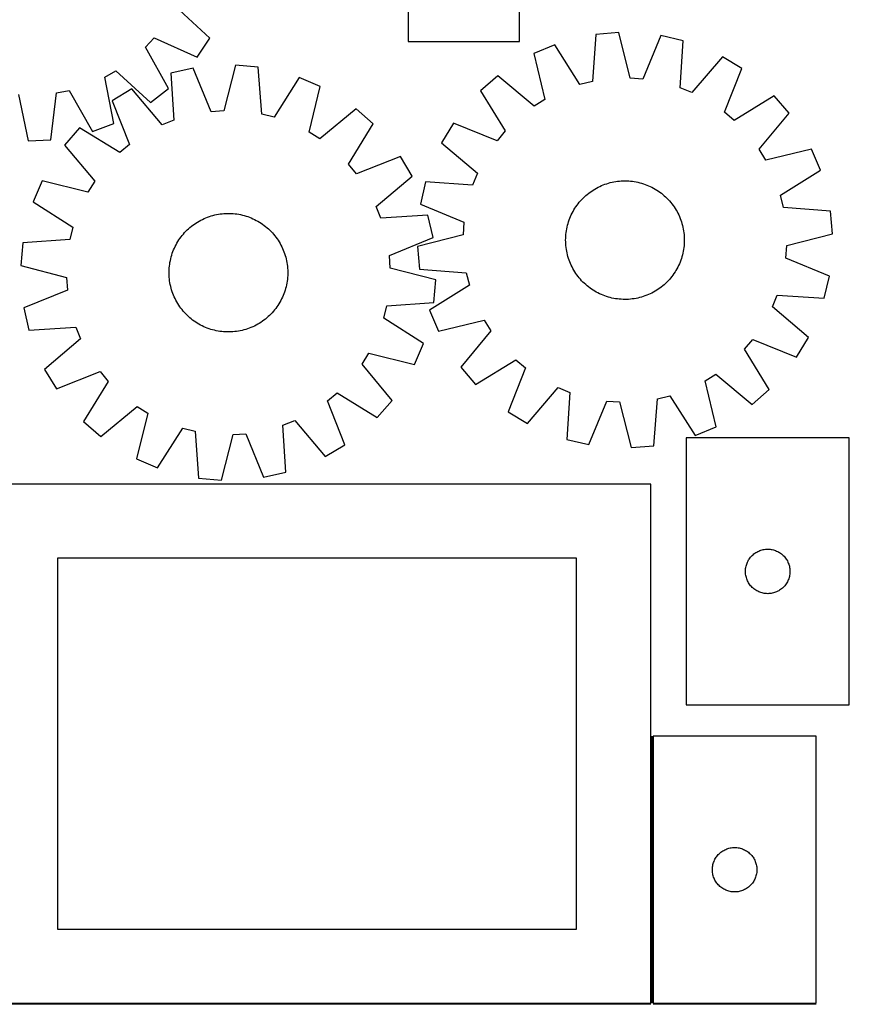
# Model space of a CAD drawing. Header units: millimetres. Extents: x 7 to 1493, y 7 to 2993.
# Tile 8 of 11: x 934 to 1493, y 1763 to 2427. Entities that reach past the tile are written whole.
import ezdxf

# ---------------------------------------------------------------- set-up
doc = ezdxf.new("R2010")
doc.units = ezdxf.units.MM
doc.layers.add('COMMON', color=5, linetype='CONTINUOUS', true_color=0x0000ff)
doc.layers.add('CUT', color=7, linetype='CONTINUOUS', true_color=0x000000)

msp = doc.modelspace()

# ---------------------------------------------------------------- linework, layer by layer
at = {"layer": 'COMMON'}
for p, q in [((1360.324236, 1944.123915), (1360.324236, 1764.123915)), ((1359.549609, 1763.373915), (909.574236, 1763.373915)), ((1471.074237, 1763.373915), (1361.074237, 1763.373915))]:
    msp.add_line(p, q, dxfattribs=at)
at = {"layer": 'CUT'}
for p, q in [((1195.972341, 2712.583528), (1195.972341, 2412.583528)), ((1270.972341, 2412.583528), (1270.972341, 2612.583528)), ((1062.249771, 2414.800235), (1038.982049, 2436.424015)), ((1322.603832, 2417.308174), (1320.142796, 2385.639292)), ((1337.93428, 2418.615047), (1322.603832, 2417.308174)), ((1345.720196, 2387.819686), (1337.93428, 2418.615047)), ((1018.97909, 2408.726569), (1024.781384, 2415.039473)), ((1024.781384, 2415.039473), (1053.738252, 2401.982881)), ((1053.738252, 2401.982881), (1062.249771, 2414.800235)), ((1195.972341, 2412.583528), (1270.972341, 2412.583528)), ((1294.897415, 2410.465637), (1280.721139, 2404.485358)), ((1311.818552, 2383.583489), (1294.897415, 2410.465637)), ((1366.399108, 2416.560932), (1354.272301, 2387.202538)), ((1381.383076, 2413.066473), (1366.399108, 2416.560932)), ((1379.271633, 2381.372364), (1381.383076, 2413.066473)), ((1034.425894, 2380.971011), (1018.97909, 2408.726569)), ((1280.721139, 2404.485358), (1288.166778, 2373.60596)), ((1407.81998, 2402.316779), (1387.214459, 2378.142676)), ((1420.990733, 2394.36305), (1407.81998, 2402.316779)), ((991.396165, 2388.565987), (998.865269, 2392.776908)), ((998.865269, 2392.776908), (1022.370177, 2371.411187)), ((1051.076238, 2394.706596), (1036.078595, 2391.2713)), ((1036.078595, 2391.2713), (1038.064937, 2359.569105)), ((1063.087083, 2365.30057), (1051.076238, 2394.706596)), ((1079.548951, 2396.648354), (1071.641557, 2365.883961)), ((1094.874122, 2395.280988), (1079.548951, 2396.648354)), ((1097.210153, 2363.602641), (1094.874122, 2395.280988)), ((1409.188613, 2364.872633), (1420.990733, 2394.36305)), ((997.510009, 2357.395558), (991.396165, 2388.565987)), ((1122.553317, 2388.329158), (1105.526219, 2361.514001)), ((1136.705882, 2382.292977), (1122.553317, 2388.329158)), ((1256.485231, 2389.415965), (1244.850799, 2379.347672)), ((1280.885229, 2369.078442), (1256.485231, 2389.415965)), ((1320.142796, 2385.639292), (1311.818552, 2383.583489)), ((1354.272301, 2387.202538), (1345.720196, 2387.819686)), ((955.1157, 2346.381605), (958.933281, 2377.915727)), ((958.933281, 2377.915727), (967.338067, 2379.61247)), ((967.338067, 2379.61247), (983.090193, 2352.029046)), ((1009.599472, 2380.626026), (996.397431, 2372.724339)), ((1030.109427, 2356.370789), (1009.599472, 2380.626026)), ((1022.370177, 2371.411187), (1034.425894, 2380.971011)), ((1129.138432, 2351.443205), (1136.705882, 2382.292977)), ((1244.850799, 2379.347672), (1261.474281, 2352.280448)), ((1387.214459, 2378.142676), (1379.271633, 2381.372364)), ((933.285882, 2376.834787), (939.743297, 2345.733717)), ((996.397431, 2372.724339), (1008.083072, 2343.187573)), ((1288.166778, 2373.60596), (1280.885229, 2369.078442)), ((1442.811885, 2375.970031), (1415.744661, 2359.346549)), ((1452.880178, 2364.335599), (1442.811885, 2375.970031)), ((1071.641557, 2365.883961), (1063.087083, 2365.30057)), ((1160.882127, 2367.128052), (1136.402055, 2346.886985)), ((1172.476733, 2357.01392), (1160.882127, 2367.128052)), ((1415.744661, 2359.346549), (1409.188613, 2364.872633)), ((1432.542655, 2339.935601), (1452.880178, 2364.335599)), ((983.090193, 2352.029046), (997.510009, 2357.395558)), ((1038.064937, 2359.569105), (1030.109427, 2356.370789)), ((1105.526219, 2361.514001), (1097.210153, 2363.602641)), ((1226.45778, 2357.52652), (1218.504051, 2344.355767)), ((1255.948197, 2345.7244), (1226.45778, 2357.52652)), ((974.503859, 2354.417582), (964.389727, 2342.822976)), ((1001.505265, 2337.687406), (974.503859, 2354.417582)), ((1136.402055, 2346.886985), (1129.138432, 2351.443205)), ((1155.746557, 2330.012514), (1172.476733, 2357.01392)), ((1261.474281, 2352.280448), (1255.948197, 2345.7244)), ((939.743297, 2345.733717), (955.1157, 2346.381605)), ((1218.504051, 2344.355767), (1242.678154, 2323.750246)), ((964.389727, 2342.822976), (984.630795, 2318.342904)), ((1008.083072, 2343.187573), (1001.505265, 2337.687406)), ((1437.070173, 2332.654052), (1432.542655, 2339.935601)), ((1467.949571, 2340.099691), (1437.070173, 2332.654052)), ((1473.92985, 2325.923415), (1467.949571, 2340.099691)), ((1190.78349, 2335.120348), (1161.246724, 2323.434708)), ((1198.685177, 2321.918307), (1190.78349, 2335.120348)), ((1161.246724, 2323.434708), (1155.746557, 2330.012514)), ((1447.047702, 2309.002278), (1473.92985, 2325.923415)), ((949.224802, 2318.646731), (943.188621, 2304.494167)), ((980.074574, 2311.079281), (949.224802, 2318.646731)), ((984.630795, 2318.342904), (980.074574, 2311.079281)), ((1174.42994, 2301.408353), (1198.685177, 2321.918307)), ((1207.754357, 2317.918863), (1204.259898, 2302.934894)), ((1239.448466, 2315.80742), (1207.754357, 2317.918863)), ((1242.678154, 2323.750246), (1239.448466, 2315.80742)), ((1331.03484, 2317.105114), (1332.247337, 2317.435054)), ((1332.247337, 2317.435054), (1333.469598, 2317.726745)), ((1333.469598, 2317.726745), (1334.700419, 2317.9799)), ((1334.700419, 2317.9799), (1335.938584, 2318.194269)), ((1335.938584, 2318.194269), (1337.182871, 2318.369641)), ((1337.182871, 2318.369641), (1338.432053, 2318.505842)), ((1338.432053, 2318.505842), (1339.684897, 2318.602738)), ((1339.684897, 2318.602738), (1340.940167, 2318.660234)), ((1340.940167, 2318.660234), (1342.196623, 2318.678272)), ((1342.196623, 2318.678272), (1343.453025, 2318.656835)), ((1343.453025, 2318.656835), (1344.708134, 2318.595944)), ((1344.708134, 2318.595944), (1345.960712, 2318.495659)), ((1345.960712, 2318.495659), (1347.209521, 2318.356079)), ((1347.209521, 2318.356079), (1348.453329, 2318.177343)), ((1348.453329, 2318.177343), (1349.69091, 2317.959625)), ((1349.69091, 2317.959625), (1350.921041, 2317.703141)), ((1350.921041, 2317.703141), (1352.142509, 2317.408145)), ((1352.142509, 2317.408145), (1353.354109, 2317.074927)), ((1317.66901, 2310.317639), (1318.674902, 2311.070758)), ((1318.674902, 2311.070758), (1319.703953, 2311.79191)), ((1319.703953, 2311.79191), (1320.755148, 2312.480383)), ((1320.755148, 2312.480383), (1321.827451, 2313.135498)), ((1321.827451, 2313.135498), (1322.919801, 2313.756607)), ((1322.919801, 2313.756607), (1324.031123, 2314.343098)), ((1324.031123, 2314.343098), (1325.160318, 2314.894392)), ((1325.160318, 2314.894392), (1326.306272, 2315.409946)), ((1326.306272, 2315.409946), (1327.467855, 2315.88925)), ((1327.467855, 2315.88925), (1328.64392, 2316.331831)), ((1328.64392, 2316.331831), (1329.833306, 2316.737252)), ((1329.833306, 2316.737252), (1331.03484, 2317.105114)), ((1353.354109, 2317.074927), (1354.554643, 2316.703816)), ((1354.554643, 2316.703816), (1355.742929, 2316.295179)), ((1355.742929, 2316.295179), (1356.917792, 2315.849418)), ((1356.917792, 2315.849418), (1358.078074, 2315.366974)), ((1358.078074, 2315.366974), (1359.22263, 2314.848322)), ((1359.22263, 2314.848322), (1360.350329, 2314.293975)), ((1360.350329, 2314.293975), (1361.46006, 2313.70448)), ((1361.46006, 2313.70448), (1362.550727, 2313.080418)), ((1362.550727, 2313.080418), (1363.621253, 2312.422406)), ((1363.621253, 2312.422406), (1364.670582, 2311.731092)), ((1364.670582, 2311.731092), (1365.697679, 2311.007159)), ((1365.697679, 2311.007159), (1366.70153, 2310.251321)), ((943.188621, 2304.494167), (970.003779, 2287.467068)), ((1310.569509, 2303.237316), (1311.356505, 2304.21693)), ((1311.356505, 2304.21693), (1312.173884, 2305.171341)), ((1312.173884, 2305.171341), (1313.020838, 2306.099606)), ((1313.020838, 2306.099606), (1313.896531, 2307.000809)), ((1313.896531, 2307.000809), (1314.8001, 2307.874061)), ((1314.8001, 2307.874061), (1315.730653, 2308.718501)), ((1315.730653, 2308.718501), (1316.687271, 2309.533295)), ((1316.687271, 2309.533295), (1317.66901, 2310.317639)), ((1366.70153, 2310.251321), (1367.681143, 2309.464325)), ((1367.681143, 2309.464325), (1368.635554, 2308.646946)), ((1368.635554, 2308.646946), (1369.563819, 2307.799992)), ((1369.563819, 2307.799992), (1370.465022, 2306.924299)), ((1370.465022, 2306.924299), (1371.338275, 2306.02073)), ((1371.338275, 2306.02073), (1372.182715, 2305.090177)), ((1372.182715, 2305.090177), (1372.997508, 2304.133559)), ((1372.997508, 2304.133559), (1373.781852, 2303.15182)), ((1449.103506, 2300.678034), (1447.047702, 2309.002278)), ((1177.628256, 2293.452842), (1174.42994, 2301.408353)), ((1204.259898, 2302.934894), (1233.618292, 2290.808088)), ((1306.526855, 2296.886116), (1307.11635, 2297.995847)), ((1307.11635, 2297.995847), (1307.740412, 2299.086513)), ((1307.740412, 2299.086513), (1308.398424, 2300.15704)), ((1308.398424, 2300.15704), (1309.089738, 2301.206369)), ((1309.089738, 2301.206369), (1309.813671, 2302.233466)), ((1309.813671, 2302.233466), (1310.569509, 2303.237316)), ((1373.781852, 2303.15182), (1374.534972, 2302.145928)), ((1374.534972, 2302.145928), (1375.256124, 2301.116877)), ((1375.256124, 2301.116877), (1375.944597, 2300.065682)), ((1375.944597, 2300.065682), (1376.599711, 2298.993379)), ((1376.599711, 2298.993379), (1377.22082, 2297.901029)), ((1377.22082, 2297.901029), (1377.807311, 2296.789707)), ((1480.772387, 2298.216998), (1449.103506, 2300.678034)), ((1482.07926, 2282.88655), (1480.772387, 2298.216998)), ((1052.914353, 2290.218465), (1053.977066, 2290.889023)), ((1053.977066, 2290.889023), (1055.060318, 2291.525869)), ((1055.060318, 2291.525869), (1056.163039, 2292.128375)), ((1056.163039, 2292.128375), (1057.28414, 2292.695946)), ((1057.28414, 2292.695946), (1058.422517, 2293.228023)), ((1058.422517, 2293.228023), (1059.577045, 2293.72408)), ((1059.577045, 2293.72408), (1060.746584, 2294.183627)), ((1060.746584, 2294.183627), (1061.929982, 2294.606212)), ((1061.929982, 2294.606212), (1063.126069, 2294.991417)), ((1063.126069, 2294.991417), (1064.333665, 2295.338862)), ((1064.333665, 2295.338862), (1065.551579, 2295.648203)), ((1065.551579, 2295.648203), (1066.778609, 2295.919137)), ((1066.778609, 2295.919137), (1068.013543, 2296.151395)), ((1068.013543, 2296.151395), (1069.255164, 2296.344748)), ((1069.255164, 2296.344748), (1070.502245, 2296.499005)), ((1070.502245, 2296.499005), (1071.753556, 2296.614015)), ((1071.753556, 2296.614015), (1073.007862, 2296.689663)), ((1073.007862, 2296.689663), (1074.263926, 2296.725875)), ((1074.263926, 2296.725875), (1075.520507, 2296.722615)), ((1075.520507, 2296.722615), (1076.776366, 2296.679887)), ((1076.776366, 2296.679887), (1078.030262, 2296.597732)), ((1078.030262, 2296.597732), (1079.28096, 2296.476232)), ((1079.28096, 2296.476232), (1080.527224, 2296.315507)), ((1080.527224, 2296.315507), (1081.767825, 2296.115715)), ((1081.767825, 2296.115715), (1083.001538, 2295.877053)), ((1083.001538, 2295.877053), (1084.227145, 2295.599757)), ((1084.227145, 2295.599757), (1085.443438, 2295.284101)), ((1085.443438, 2295.284101), (1086.649215, 2294.930395)), ((1086.649215, 2294.930395), (1087.843288, 2294.53899)), ((1087.843288, 2294.53899), (1089.024477, 2294.110272)), ((1089.024477, 2294.110272), (1090.191616, 2293.644662)), ((1090.191616, 2293.644662), (1091.343555, 2293.142622)), ((1091.343555, 2293.142622), (1092.479156, 2292.604647)), ((1092.479156, 2292.604647), (1093.597298, 2292.031266)), ((1093.597298, 2292.031266), (1094.696878, 2291.423047)), ((1094.696878, 2291.423047), (1095.776811, 2290.78059)), ((1095.776811, 2290.78059), (1096.836031, 2290.104527)), ((1209.330451, 2295.439184), (1177.628256, 2293.452842)), ((1212.765747, 2280.441542), (1209.330451, 2295.439184)), ((1233.618292, 2290.808088), (1233.001144, 2282.255983)), ((1303.745903, 2289.889895), (1304.117014, 2291.09043)), ((1304.117014, 2291.09043), (1304.525651, 2292.278715)), ((1304.525651, 2292.278715), (1304.971412, 2293.453579)), ((1304.971412, 2293.453579), (1305.453856, 2294.613861)), ((1305.453856, 2294.613861), (1305.972508, 2295.758417)), ((1305.972508, 2295.758417), (1306.526855, 2296.886116)), ((1377.807311, 2296.789707), (1378.358606, 2295.660512)), ((1378.358606, 2295.660512), (1378.874159, 2294.514558)), ((1378.874159, 2294.514558), (1379.353463, 2293.352975)), ((1379.353463, 2293.352975), (1379.796044, 2292.17691)), ((1379.796044, 2292.17691), (1380.201466, 2290.987524)), ((1380.201466, 2290.987524), (1380.569328, 2289.785989)), ((970.003779, 2287.467068), (967.915139, 2279.151002)), ((1045.273155, 2283.726471), (1046.13572, 2284.640248)), ((1046.13572, 2284.640248), (1047.026563, 2285.52648)), ((1047.026563, 2285.52648), (1047.944802, 2286.384293)), ((1047.944802, 2286.384293), (1048.889533, 2287.21284)), ((1048.889533, 2287.21284), (1049.859824, 2288.011303)), ((1049.859824, 2288.011303), (1050.854715, 2288.778895)), ((1050.854715, 2288.778895), (1051.873227, 2289.514858)), ((1051.873227, 2289.514858), (1052.914353, 2290.218465)), ((1096.836031, 2290.104527), (1097.873492, 2289.395528)), ((1097.873492, 2289.395528), (1098.888172, 2288.654291)), ((1098.888172, 2288.654291), (1099.879068, 2287.881548)), ((1099.879068, 2287.881548), (1100.845202, 2287.078061)), ((1100.845202, 2287.078061), (1101.785622, 2286.244624)), ((1101.785622, 2286.244624), (1102.699399, 2285.382059)), ((1102.699399, 2285.382059), (1103.585631, 2284.491217)), ((1103.585631, 2284.491217), (1104.443444, 2283.572977)), ((1302.464751, 2283.745308), (1302.643487, 2284.989116)), ((1302.643487, 2284.989116), (1302.861205, 2286.226697)), ((1302.861205, 2286.226697), (1303.117689, 2287.456828)), ((1303.117689, 2287.456828), (1303.412685, 2288.678296)), ((1303.412685, 2288.678296), (1303.745903, 2289.889895)), ((1380.569328, 2289.785989), (1380.899267, 2288.573493)), ((1380.899267, 2288.573493), (1381.190958, 2287.351232)), ((1381.190958, 2287.351232), (1381.444113, 2286.120411)), ((1381.444113, 2286.120411), (1381.658482, 2284.882246)), ((1381.658482, 2284.882246), (1381.833854, 2283.637959)), ((967.915139, 2279.151002), (936.236791, 2276.814971)), ((1040.094732, 2276.637727), (1040.73719, 2277.71766)), ((1040.73719, 2277.71766), (1041.413252, 2278.77688)), ((1041.413252, 2278.77688), (1042.122251, 2279.814341)), ((1042.122251, 2279.814341), (1042.863488, 2280.829021)), ((1042.863488, 2280.829021), (1043.636231, 2281.819917)), ((1043.636231, 2281.819917), (1044.439718, 2282.786051)), ((1044.439718, 2282.786051), (1045.273155, 2283.726471)), ((1104.443444, 2283.572977), (1105.271991, 2282.628246)), ((1105.271991, 2282.628246), (1106.070454, 2281.657956)), ((1106.070454, 2281.657956), (1106.838046, 2280.663064)), ((1106.838046, 2280.663064), (1107.574008, 2279.644553)), ((1107.574008, 2279.644553), (1108.277616, 2278.603426)), ((1108.277616, 2278.603426), (1108.948173, 2277.540713)), ((1108.948173, 2277.540713), (1109.58502, 2276.457462)), ((1183.359721, 2268.430696), (1212.765747, 2280.441542)), ((1233.001144, 2282.255983), (1202.205783, 2274.470066)), ((1302.142558, 2278.732409), (1302.163995, 2279.988812)), ((1302.160596, 2277.475953), (1302.142558, 2278.732409)), ((1302.218092, 2276.220684), (1302.160596, 2277.475953)), ((1302.163995, 2279.988812), (1302.224886, 2281.243921)), ((1302.224886, 2281.243921), (1302.325171, 2282.496498)), ((1302.325171, 2282.496498), (1302.464751, 2283.745308)), ((1381.833854, 2283.637959), (1381.970055, 2282.388777)), ((1381.970055, 2282.388777), (1382.066951, 2281.135933)), ((1382.066951, 2281.135933), (1382.124447, 2279.880663)), ((1382.142485, 2278.624207), (1382.121048, 2277.367805)), ((1382.124447, 2279.880663), (1382.142485, 2278.624207)), ((1451.283899, 2275.100634), (1482.07926, 2282.88655)), ((936.236791, 2276.814971), (934.869425, 2261.4898)), ((1036.978789, 2269.784137), (1037.407508, 2270.965326)), ((1037.407508, 2270.965326), (1037.873117, 2272.132465)), ((1037.873117, 2272.132465), (1038.375157, 2273.284404)), ((1038.375157, 2273.284404), (1038.913133, 2274.420005)), ((1038.913133, 2274.420005), (1039.486513, 2275.538147)), ((1039.486513, 2275.538147), (1040.094732, 2276.637727)), ((1109.58502, 2276.457462), (1110.187526, 2275.354741)), ((1110.187526, 2275.354741), (1110.755097, 2274.233639)), ((1110.755097, 2274.233639), (1111.287174, 2273.095262)), ((1111.287174, 2273.095262), (1111.783231, 2271.940735)), ((1111.783231, 2271.940735), (1112.242778, 2270.771195)), ((1112.242778, 2270.771195), (1112.665363, 2269.587798)), ((1202.205783, 2274.470066), (1203.512656, 2259.139619)), ((1302.314988, 2274.96784), (1302.218092, 2276.220684)), ((1302.451189, 2273.718658), (1302.314988, 2274.96784)), ((1302.626561, 2272.47437), (1302.451189, 2273.718658)), ((1302.84093, 2271.236205), (1302.626561, 2272.47437)), ((1303.094085, 2270.005385), (1302.84093, 2271.236205)), ((1381.423838, 2271.12992), (1381.167355, 2269.899789)), ((1381.641556, 2272.367501), (1381.423838, 2271.12992)), ((1381.820293, 2273.611309), (1381.641556, 2272.367501)), ((1381.959872, 2274.860118), (1381.820293, 2273.611309)), ((1382.060157, 2276.112696), (1381.959872, 2274.860118)), ((1382.121048, 2277.367805), (1382.060157, 2276.112696)), ((1450.666751, 2266.548529), (1451.283899, 2275.100634)), ((1035.402065, 2263.708674), (1035.640726, 2264.942387)), ((1035.640726, 2264.942387), (1035.918022, 2266.167994)), ((1035.918022, 2266.167994), (1036.233679, 2267.384287)), ((1036.233679, 2267.384287), (1036.587384, 2268.590064)), ((1036.587384, 2268.590064), (1036.978789, 2269.784137)), ((1112.665363, 2269.587798), (1113.050568, 2268.391711)), ((1113.050568, 2268.391711), (1113.398013, 2267.184114)), ((1113.398013, 2267.184114), (1113.707354, 2265.9662)), ((1113.707354, 2265.9662), (1113.978288, 2264.739171)), ((1113.978288, 2264.739171), (1114.210546, 2263.504236)), ((1183.943112, 2259.876222), (1183.359721, 2268.430696)), ((1303.385776, 2268.783123), (1303.094085, 2270.005385)), ((1303.715716, 2267.570627), (1303.385776, 2268.783123)), ((1304.083578, 2266.369093), (1303.715716, 2267.570627)), ((1304.488999, 2265.179707), (1304.083578, 2266.369093)), ((1304.93158, 2264.003642), (1304.488999, 2265.179707)), ((1379.759392, 2265.077901), (1379.313631, 2263.903038)), ((1380.168029, 2266.266187), (1379.759392, 2265.077901)), ((1380.53914, 2267.466721), (1380.168029, 2266.266187)), ((1380.872358, 2268.678321), (1380.53914, 2267.466721)), ((1381.167355, 2269.899789), (1380.872358, 2268.678321)), ((1480.025146, 2254.421722), (1450.666751, 2266.548529)), ((934.869425, 2261.4898), (965.633818, 2253.582407)), ((1034.791905, 2256.204775), (1034.795164, 2257.461356)), ((1034.795164, 2257.461356), (1034.837893, 2258.717215)), ((1034.837893, 2258.717215), (1034.920047, 2259.971112)), ((1034.920047, 2259.971112), (1035.041547, 2261.221809)), ((1035.041547, 2261.221809), (1035.202273, 2262.468073)), ((1035.202273, 2262.468073), (1035.402065, 2263.708674)), ((1114.210546, 2263.504236), (1114.403899, 2262.262616)), ((1114.403899, 2262.262616), (1114.558156, 2261.015535)), ((1114.558156, 2261.015535), (1114.673166, 2259.764223)), ((1114.673166, 2259.764223), (1114.748814, 2258.509917)), ((1114.748814, 2258.509917), (1114.785026, 2257.253854)), ((1214.707505, 2251.968828), (1183.943112, 2259.876222)), ((1203.512656, 2259.139619), (1235.181538, 2256.678583)), ((1305.410884, 2262.842059), (1304.93158, 2264.003642)), ((1305.926438, 2261.696104), (1305.410884, 2262.842059)), ((1306.477732, 2260.566909), (1305.926438, 2261.696104)), ((1307.064223, 2259.455588), (1306.477732, 2260.566909)), ((1307.685332, 2258.363237), (1307.064223, 2259.455588)), ((1308.340447, 2257.290935), (1307.685332, 2258.363237)), ((1376.544632, 2258.270103), (1375.886619, 2257.199577)), ((1377.168693, 2259.36077), (1376.544632, 2258.270103)), ((1377.758189, 2260.470501), (1377.168693, 2259.36077)), ((1378.312536, 2261.5982), (1377.758189, 2260.470501)), ((1378.831187, 2262.742756), (1378.312536, 2261.5982)), ((1379.313631, 2263.903038), (1378.831187, 2262.742756)), ((965.633818, 2253.582407), (966.217209, 2245.027932)), ((1034.828117, 2254.948711), (1034.791905, 2256.204775)), ((1034.903765, 2253.694405), (1034.828117, 2254.948711)), ((1035.018774, 2252.443094), (1034.903765, 2253.694405)), ((1035.173032, 2251.196013), (1035.018774, 2252.443094)), ((1035.366385, 2249.954392), (1035.173032, 2251.196013)), ((1114.374658, 2250.990555), (1114.174866, 2249.749955)), ((1114.535383, 2252.236819), (1114.374658, 2250.990555)), ((1114.656883, 2253.487517), (1114.535383, 2252.236819)), ((1114.739038, 2254.741414), (1114.656883, 2253.487517)), ((1114.781766, 2255.997273), (1114.739038, 2254.741414)), ((1114.785026, 2257.253854), (1114.781766, 2255.997273)), ((1213.340139, 2236.643658), (1214.707505, 2251.968828)), ((1235.181538, 2256.678583), (1237.237341, 2248.354339)), ((1309.02892, 2256.23974), (1308.340447, 2257.290935)), ((1309.750072, 2255.210688), (1309.02892, 2256.23974)), ((1310.503191, 2254.204797), (1309.750072, 2255.210688)), ((1311.287535, 2253.223058), (1310.503191, 2254.204797)), ((1312.102329, 2252.26644), (1311.287535, 2253.223058)), ((1312.946768, 2251.335887), (1312.102329, 2252.26644)), ((1313.820021, 2250.432318), (1312.946768, 2251.335887)), ((1371.264205, 2251.257011), (1370.388512, 2250.355808)), ((1372.111159, 2252.185276), (1371.264205, 2251.257011)), ((1372.928538, 2253.139687), (1372.111159, 2252.185276)), ((1373.715534, 2254.1193), (1372.928538, 2253.139687)), ((1374.471372, 2255.123151), (1373.715534, 2254.1193)), ((1375.195305, 2256.150248), (1374.471372, 2255.123151)), ((1375.886619, 2257.199577), (1375.195305, 2256.150248)), ((1476.530687, 2239.437754), (1480.025146, 2254.421722)), ((966.217209, 2245.027932), (936.811183, 2233.017087)), ((1035.598642, 2248.719458), (1035.366385, 2249.954392)), ((1035.869576, 2247.492428), (1035.598642, 2248.719458)), ((1036.178918, 2246.274514), (1035.869576, 2247.492428)), ((1036.526362, 2245.066918), (1036.178918, 2246.274514)), ((1036.911567, 2243.870831), (1036.526362, 2245.066918)), ((1112.989546, 2244.868564), (1112.598141, 2243.674492)), ((1113.343252, 2246.074341), (1112.989546, 2244.868564)), ((1113.658908, 2247.290634), (1113.343252, 2246.074341)), ((1113.936204, 2248.516242), (1113.658908, 2247.290634)), ((1114.174866, 2249.749955), (1113.936204, 2248.516242)), ((1237.237341, 2248.354339), (1210.355193, 2231.433202)), ((1314.721224, 2249.556625), (1313.820021, 2250.432318)), ((1315.649489, 2248.709671), (1314.721224, 2249.556625)), ((1316.6039, 2247.892292), (1315.649489, 2248.709671)), ((1317.583514, 2247.105296), (1316.6039, 2247.892292)), ((1318.587364, 2246.349458), (1317.583514, 2247.105296)), ((1319.614461, 2245.625525), (1318.587364, 2246.349458)), ((1320.66379, 2244.934211), (1319.614461, 2245.625525)), ((1321.734317, 2244.276198), (1320.66379, 2244.934211)), ((1322.824983, 2243.652137), (1321.734317, 2244.276198)), ((1362.457593, 2244.221119), (1361.365242, 2243.60001)), ((1363.529895, 2244.876233), (1362.457593, 2244.221119)), ((1364.58109, 2245.564706), (1363.529895, 2244.876233)), ((1365.610142, 2246.285858), (1364.58109, 2245.564706)), ((1366.616033, 2247.038978), (1365.610142, 2246.285858)), ((1367.597772, 2247.823322), (1366.616033, 2247.038978)), ((1368.55439, 2248.638115), (1367.597772, 2247.823322)), ((1369.484943, 2249.482555), (1368.55439, 2248.638115)), ((1370.388512, 2250.355808), (1369.484943, 2249.482555)), ((1037.334152, 2242.687433), (1036.911567, 2243.870831)), ((1037.793699, 2241.517894), (1037.334152, 2242.687433)), ((1038.289756, 2240.363366), (1037.793699, 2241.517894)), ((1038.821833, 2239.224989), (1038.289756, 2240.363366)), ((1039.389405, 2238.103888), (1038.821833, 2239.224989)), ((1039.991911, 2237.001167), (1039.389405, 2238.103888)), ((1110.090417, 2237.920482), (1109.482198, 2236.820902)), ((1110.663797, 2239.038624), (1110.090417, 2237.920482)), ((1111.201773, 2240.174225), (1110.663797, 2239.038624)), ((1111.703813, 2241.326163), (1111.201773, 2240.174225)), ((1112.169423, 2242.493303), (1111.703813, 2241.326163)), ((1112.598141, 2243.674492), (1112.169423, 2242.493303)), ((1323.934714, 2243.062641), (1322.824983, 2243.652137)), ((1325.062413, 2242.508294), (1323.934714, 2243.062641)), ((1326.206969, 2241.989643), (1325.062413, 2242.508294)), ((1327.367251, 2241.507199), (1326.206969, 2241.989643)), ((1328.542115, 2241.061438), (1327.367251, 2241.507199)), ((1329.7304, 2240.652801), (1328.542115, 2241.061438)), ((1330.930935, 2240.28169), (1329.7304, 2240.652801)), ((1332.142534, 2239.948472), (1330.930935, 2240.28169)), ((1333.364002, 2239.653475), (1332.142534, 2239.948472)), ((1334.594133, 2239.396992), (1333.364002, 2239.653475)), ((1335.831714, 2239.179274), (1334.594133, 2239.396992)), ((1337.075522, 2239.000537), (1335.831714, 2239.179274)), ((1338.324332, 2238.860958), (1337.075522, 2239.000537)), ((1339.576909, 2238.760673), (1338.324332, 2238.860958)), ((1340.832018, 2238.699782), (1339.576909, 2238.760673)), ((1342.088421, 2238.678345), (1340.832018, 2238.699782)), ((1343.344876, 2238.696383), (1342.088421, 2238.678345)), ((1344.600146, 2238.753879), (1343.344876, 2238.696383)), ((1345.85299, 2238.850775), (1344.600146, 2238.753879)), ((1347.102172, 2238.986976), (1345.85299, 2238.850775)), ((1348.34646, 2239.162348), (1347.102172, 2238.986976)), ((1349.584625, 2239.376717), (1348.34646, 2239.162348)), ((1350.815445, 2239.629872), (1349.584625, 2239.376717)), ((1352.037707, 2239.921563), (1350.815445, 2239.629872)), ((1353.250203, 2240.251502), (1352.037707, 2239.921563)), ((1354.451737, 2240.619364), (1353.250203, 2240.251502)), ((1355.641123, 2241.024786), (1354.451737, 2240.619364)), ((1356.817188, 2241.467367), (1355.641123, 2241.024786)), ((1357.978771, 2241.946671), (1356.817188, 2241.467367)), ((1359.124726, 2242.462224), (1357.978771, 2241.946671)), ((1360.253921, 2243.013519), (1359.124726, 2242.462224)), ((1361.365242, 2243.60001), (1360.253921, 2243.013519)), ((1441.606889, 2233.606371), (1444.836577, 2241.549197)), ((1444.836577, 2241.549197), (1476.530687, 2239.437754)), ((936.811183, 2233.017087), (940.246479, 2218.019444)), ((1040.628757, 2235.917915), (1039.991911, 2237.001167)), ((1041.299314, 2234.855202), (1040.628757, 2235.917915)), ((1042.002922, 2233.814076), (1041.299314, 2234.855202)), ((1042.738884, 2232.795564), (1042.002922, 2233.814076)), ((1043.506476, 2231.800673), (1042.738884, 2232.795564)), ((1044.30494, 2230.830382), (1043.506476, 2231.800673)), ((1105.940699, 2231.638712), (1105.137212, 2230.672577)), ((1106.713442, 2232.629608), (1105.940699, 2231.638712)), ((1107.454679, 2233.644287), (1106.713442, 2232.629608)), ((1108.163678, 2234.681749), (1107.454679, 2233.644287)), ((1108.83974, 2235.740969), (1108.163678, 2234.681749)), ((1109.482198, 2236.820902), (1108.83974, 2235.740969)), ((1179.573151, 2225.99156), (1181.661792, 2234.307626)), ((1181.661792, 2234.307626), (1213.340139, 2236.643658)), ((1210.355193, 2231.433202), (1216.335472, 2217.256926)), ((1465.780992, 2213.00085), (1441.606889, 2233.606371)), ((1045.133486, 2229.885651), (1044.30494, 2230.830382)), ((1045.991299, 2228.967412), (1045.133486, 2229.885651)), ((1046.877531, 2228.07657), (1045.991299, 2228.967412)), ((1047.791308, 2227.214004), (1046.877531, 2228.07657)), ((1048.731728, 2226.380567), (1047.791308, 2227.214004)), ((1049.697863, 2225.577081), (1048.731728, 2226.380567)), ((1050.688759, 2224.804337), (1049.697863, 2225.577081)), ((1051.703438, 2224.0631), (1050.688759, 2224.804337)), ((1098.722215, 2224.679734), (1097.703703, 2223.943771)), ((1099.717107, 2225.447325), (1098.722215, 2224.679734)), ((1100.687397, 2226.245789), (1099.717107, 2225.447325)), ((1101.632128, 2227.074336), (1100.687397, 2226.245789)), ((1102.550368, 2227.932148), (1101.632128, 2227.074336)), ((1103.44121, 2228.81838), (1102.550368, 2227.932148)), ((1104.303775, 2229.732157), (1103.44121, 2228.81838)), ((1105.137212, 2230.672577), (1104.303775, 2229.732157)), ((1206.388309, 2208.964462), (1179.573151, 2225.99156)), ((1216.335472, 2217.256926), (1247.21487, 2224.702565)), ((1247.21487, 2224.702565), (1251.742388, 2217.421016)), ((940.246479, 2218.019444), (971.948675, 2220.005786)), ((971.948675, 2220.005786), (975.14699, 2212.050276)), ((1052.7409, 2223.354101), (1051.703438, 2224.0631)), ((1053.80012, 2222.678039), (1052.7409, 2223.354101)), ((1054.880052, 2222.035581), (1053.80012, 2222.678039)), ((1055.979633, 2221.427362), (1054.880052, 2222.035581)), ((1057.097775, 2220.853982), (1055.979633, 2221.427362)), ((1058.233375, 2220.316006), (1057.097775, 2220.853982)), ((1059.385314, 2219.813966), (1058.233375, 2220.316006)), ((1060.552454, 2219.348357), (1059.385314, 2219.813966)), ((1061.733642, 2218.919638), (1060.552454, 2219.348357)), ((1062.927715, 2218.528233), (1061.733642, 2218.919638)), ((1064.133492, 2218.174528), (1062.927715, 2218.528233)), ((1065.349785, 2217.858871), (1064.133492, 2218.174528)), ((1066.575393, 2217.581576), (1065.349785, 2217.858871)), ((1084.025351, 2217.810425), (1082.798322, 2217.539492)), ((1085.243265, 2218.119767), (1084.025351, 2217.810425)), ((1086.450862, 2218.467211), (1085.243265, 2218.119767)), ((1087.646949, 2218.852416), (1086.450862, 2218.467211)), ((1088.830346, 2219.275001), (1087.646949, 2218.852416)), ((1089.999886, 2219.734549), (1088.830346, 2219.275001)), ((1091.154413, 2220.230605), (1089.999886, 2219.734549)), ((1092.29279, 2220.762682), (1091.154413, 2220.230605)), ((1093.413892, 2221.330254), (1092.29279, 2220.762682)), ((1094.516613, 2221.93276), (1093.413892, 2221.330254)), ((1095.599864, 2222.569606), (1094.516613, 2221.93276)), ((1096.662577, 2223.240164), (1095.599864, 2222.569606)), ((1097.703703, 2223.943771), (1096.662577, 2223.240164)), ((975.14699, 2212.050276), (950.891753, 2191.540321)), ((1067.809105, 2217.342914), (1066.575393, 2217.581576)), ((1069.049706, 2217.143122), (1067.809105, 2217.342914)), ((1070.29597, 2216.982396), (1069.049706, 2217.143122)), ((1071.546668, 2216.860896), (1070.29597, 2216.982396)), ((1072.800565, 2216.778742), (1071.546668, 2216.860896)), ((1074.056423, 2216.736013), (1072.800565, 2216.778742)), ((1075.313005, 2216.732754), (1074.056423, 2216.736013)), ((1076.569068, 2216.768966), (1075.313005, 2216.732754)), ((1077.823374, 2216.844614), (1076.569068, 2216.768966)), ((1079.074686, 2216.959623), (1077.823374, 2216.844614)), ((1080.321767, 2217.113881), (1079.074686, 2216.959623)), ((1081.563387, 2217.307234), (1080.321767, 2217.113881)), ((1082.798322, 2217.539492), (1081.563387, 2217.307234)), ((1251.742388, 2217.421016), (1231.404865, 2193.021018)), ((1422.810762, 2205.076169), (1428.336846, 2211.632217)), ((1428.336846, 2211.632217), (1457.827264, 2199.830097)), ((1457.827264, 2199.830097), (1465.780992, 2213.00085)), ((1200.352128, 2194.811898), (1206.388309, 2208.964462)), ((1439.434244, 2178.008945), (1422.810762, 2205.076169)), ((1164.946136, 2195.115724), (1169.502356, 2202.379348)), ((1169.502356, 2202.379348), (1200.352128, 2194.811898)), ((1241.473158, 2181.386586), (1268.540382, 2198.010068)), ((1268.540382, 2198.010068), (1275.09643, 2192.483984)), ((950.891753, 2191.540321), (958.79344, 2178.33828)), ((1185.187203, 2170.635652), (1164.946136, 2195.115724)), ((1231.404865, 2193.021018), (1241.473158, 2181.386586)), ((1275.09643, 2192.483984), (1263.29431, 2162.993566)), ((958.79344, 2178.33828), (988.330207, 2190.023921)), ((988.330207, 2190.023921), (993.830373, 2183.446114)), ((1396.118265, 2183.750657), (1403.399814, 2188.278175)), ((1403.399814, 2188.278175), (1427.799812, 2167.940652)), ((993.830373, 2183.446114), (977.100197, 2156.444708)), ((1276.465063, 2155.039838), (1297.070584, 2179.213941)), ((1297.070584, 2179.213941), (1305.01341, 2175.984253)), ((1403.563904, 2152.871259), (1396.118265, 2183.750657)), ((1427.799812, 2167.940652), (1439.434244, 2178.008945)), ((1141.493859, 2170.271056), (1148.071665, 2175.771222)), ((1148.071665, 2175.771222), (1175.073071, 2159.041046)), ((1305.01341, 2175.984253), (1302.901967, 2144.290143)), ((1361.681211, 2140.048443), (1364.142247, 2171.717324)), ((1364.142247, 2171.717324), (1372.466491, 2173.773128)), ((1372.466491, 2173.773128), (1389.387628, 2146.89098)), ((988.694803, 2146.330576), (1013.174875, 2166.571644)), ((1013.174875, 2166.571644), (1020.438499, 2162.015423)), ((1153.179499, 2140.73429), (1141.493859, 2170.271056)), ((1175.073071, 2159.041046), (1185.187203, 2170.635652)), ((1317.885936, 2140.795684), (1330.012742, 2170.154079)), ((1330.012742, 2170.154079), (1338.564847, 2169.536931)), ((1338.564847, 2169.536931), (1346.350764, 2138.74157)), ((1020.438499, 2162.015423), (1012.871049, 2131.165651)), ((1263.29431, 2162.993566), (1276.465063, 2155.039838)), ((977.100197, 2156.444708), (988.694803, 2146.330576)), ((1027.023613, 2125.12947), (1044.050711, 2151.944628)), ((1044.050711, 2151.944628), (1052.366777, 2149.855988)), ((1111.511993, 2153.889524), (1119.467504, 2157.087839)), ((1113.498335, 2122.187328), (1111.511993, 2153.889524)), ((1119.467504, 2157.087839), (1139.977458, 2132.832603)), ((1389.387628, 2146.89098), (1403.563904, 2152.871259)), ((1052.366777, 2149.855988), (1054.702809, 2118.17764)), ((1070.027979, 2116.810274), (1077.935373, 2147.574667)), ((1077.935373, 2147.574667), (1086.489847, 2148.158058)), ((1086.489847, 2148.158058), (1098.500692, 2118.752032)), ((1383.382541, 2145.273591), (1383.382541, 1965.273591)), ((1493.382541, 2145.273591), (1383.382541, 2145.273591)), ((1493.382541, 1965.273591), (1493.382541, 2145.273591)), ((1139.977458, 2132.832603), (1153.179499, 2140.73429)), ((1302.901967, 2144.290143), (1317.885936, 2140.795684)), ((1346.350764, 2138.74157), (1361.681211, 2140.048443)), ((1012.871049, 2131.165651), (1027.023613, 2125.12947)), ((1054.702809, 2118.17764), (1070.027979, 2116.810274)), ((1098.500692, 2118.752032), (1113.498335, 2122.187328)), ((1359.574236, 2114.123915), (909.574236, 2114.123915)), ((1359.574236, 1764.123915), (1359.574236, 2114.123915)), ((1426.864334, 2064.882489), (1427.374261, 2065.462692)), ((1427.374261, 2065.462692), (1427.913379, 2066.015874)), ((1427.913379, 2066.015874), (1428.480259, 2066.54057)), ((1428.480259, 2066.54057), (1429.073399, 2067.035389)), ((1429.073399, 2067.035389), (1429.691225, 2067.499017)), ((1429.691225, 2067.499017), (1430.332098, 2067.930225)), ((1430.332098, 2067.930225), (1430.99432, 2068.32787)), ((1430.99432, 2068.32787), (1431.676134, 2068.690898)), ((1431.676134, 2068.690898), (1432.375732, 2069.018345)), ((1432.375732, 2069.018345), (1433.09126, 2069.309344)), ((1433.09126, 2069.309344), (1433.820819, 2069.563122)), ((1433.820819, 2069.563122), (1434.562474, 2069.779007)), ((1434.562474, 2069.779007), (1435.31426, 2069.956427)), ((1435.31426, 2069.956427), (1436.074182, 2070.09491)), ((1436.074182, 2070.09491), (1436.840226, 2070.19409)), ((1436.840226, 2070.19409), (1437.61036, 2070.253703)), ((1437.61036, 2070.253703), (1438.382541, 2070.273591)), ((1438.382541, 2070.273591), (1439.154722, 2070.253703)), ((1439.154722, 2070.253703), (1439.924856, 2070.19409)), ((1439.924856, 2070.19409), (1440.6909, 2070.09491)), ((1440.6909, 2070.09491), (1441.450822, 2069.956427)), ((1441.450822, 2069.956427), (1442.202608, 2069.779007)), ((1442.202608, 2069.779007), (1442.944263, 2069.563122)), ((1442.944263, 2069.563122), (1443.673822, 2069.309344)), ((1443.673822, 2069.309344), (1444.38935, 2069.018345)), ((1444.38935, 2069.018345), (1445.088948, 2068.690898)), ((1445.088948, 2068.690898), (1445.770762, 2068.32787)), ((1445.770762, 2068.32787), (1446.432984, 2067.930225)), ((1446.432984, 2067.930225), (1447.073857, 2067.499017)), ((1447.073857, 2067.499017), (1447.691683, 2067.035389)), ((1447.691683, 2067.035389), (1448.284823, 2066.54057)), ((1448.284823, 2066.54057), (1448.851703, 2066.015874)), ((1448.851703, 2066.015874), (1449.390822, 2065.462692)), ((1449.390822, 2065.462692), (1449.900748, 2064.882489)), ((1309.574236, 2064.123915), (959.574236, 2064.123915)), ((959.574236, 2064.123915), (959.574236, 1814.123915)), ((1309.574236, 1814.123915), (1309.574236, 2064.123915)), ((1423.625572, 2057.962803), (1423.783575, 2058.718908)), ((1423.783575, 2058.718908), (1423.980293, 2059.465876)), ((1423.980293, 2059.465876), (1424.215203, 2060.201727)), ((1424.215203, 2060.201727), (1424.487681, 2060.92451)), ((1424.487681, 2060.92451), (1424.797007, 2061.632307)), ((1424.797007, 2061.632307), (1425.142359, 2062.323243)), ((1425.142359, 2062.323243), (1425.522822, 2062.995484)), ((1425.522822, 2062.995484), (1425.937386, 2063.647247)), ((1425.937386, 2063.647247), (1426.384952, 2064.276806)), ((1426.384952, 2064.276806), (1426.864334, 2064.882489)), ((1449.900748, 2064.882489), (1450.38013, 2064.276806)), ((1450.38013, 2064.276806), (1450.827696, 2063.647247)), ((1450.827696, 2063.647247), (1451.24226, 2062.995484)), ((1451.24226, 2062.995484), (1451.622723, 2062.323243)), ((1451.622723, 2062.323243), (1451.968075, 2061.632307)), ((1451.968075, 2061.632307), (1452.277401, 2060.92451)), ((1452.277401, 2060.92451), (1452.549879, 2060.201727)), ((1452.549879, 2060.201727), (1452.784789, 2059.465876)), ((1452.784789, 2059.465876), (1452.981507, 2058.718908)), ((1452.981507, 2058.718908), (1453.13951, 2057.962803)), ((1423.387514, 2055.65981), (1423.427278, 2056.431223)), ((1423.387514, 2054.887373), (1423.387514, 2055.65981)), ((1423.427278, 2054.11596), (1423.387514, 2054.887373)), ((1423.427278, 2056.431223), (1423.506701, 2057.199567)), ((1423.506701, 2053.347616), (1423.427278, 2054.11596)), ((1423.506701, 2057.199567), (1423.625572, 2057.962803)), ((1423.625572, 2052.58438), (1423.506701, 2053.347616)), ((1423.783575, 2051.828275), (1423.625572, 2052.58438)), ((1423.980293, 2051.081307), (1423.783575, 2051.828275)), ((1452.981507, 2051.828275), (1452.784789, 2051.081307)), ((1453.13951, 2052.58438), (1452.981507, 2051.828275)), ((1453.13951, 2057.962803), (1453.258381, 2057.199567)), ((1453.258381, 2053.347616), (1453.13951, 2052.58438)), ((1453.258381, 2057.199567), (1453.337804, 2056.431223)), ((1453.337804, 2054.11596), (1453.258381, 2053.347616)), ((1453.337804, 2056.431223), (1453.377568, 2055.65981)), ((1453.377568, 2054.887373), (1453.337804, 2054.11596)), ((1453.377568, 2055.65981), (1453.377568, 2054.887373)), ((1424.215203, 2050.345456), (1423.980293, 2051.081307)), ((1424.487681, 2049.622673), (1424.215203, 2050.345456)), ((1424.797007, 2048.914876), (1424.487681, 2049.622673)), ((1425.142359, 2048.22394), (1424.797007, 2048.914876)), ((1425.522822, 2047.551699), (1425.142359, 2048.22394)), ((1425.937386, 2046.899936), (1425.522822, 2047.551699)), ((1426.384952, 2046.270377), (1425.937386, 2046.899936)), ((1426.864334, 2045.664694), (1426.384952, 2046.270377)), ((1427.374261, 2045.084491), (1426.864334, 2045.664694)), ((1427.913379, 2044.531309), (1427.374261, 2045.084491)), ((1449.390822, 2045.084491), (1448.851703, 2044.531309)), ((1449.900748, 2045.664694), (1449.390822, 2045.084491)), ((1450.38013, 2046.270377), (1449.900748, 2045.664694)), ((1450.827696, 2046.899936), (1450.38013, 2046.270377)), ((1451.24226, 2047.551699), (1450.827696, 2046.899936)), ((1451.622723, 2048.22394), (1451.24226, 2047.551699)), ((1451.968075, 2048.914876), (1451.622723, 2048.22394)), ((1452.277401, 2049.622673), (1451.968075, 2048.914876)), ((1452.549879, 2050.345456), (1452.277401, 2049.622673)), ((1452.784789, 2051.081307), (1452.549879, 2050.345456)), ((1428.480259, 2044.006613), (1427.913379, 2044.531309)), ((1429.073399, 2043.511794), (1428.480259, 2044.006613)), ((1429.691225, 2043.048166), (1429.073399, 2043.511794)), ((1430.332098, 2042.616958), (1429.691225, 2043.048166)), ((1430.99432, 2042.219313), (1430.332098, 2042.616958)), ((1431.676134, 2041.856285), (1430.99432, 2042.219313)), ((1432.375732, 2041.528838), (1431.676134, 2041.856285)), ((1433.09126, 2041.237839), (1432.375732, 2041.528838)), ((1433.820819, 2040.984061), (1433.09126, 2041.237839)), ((1434.562474, 2040.768176), (1433.820819, 2040.984061)), ((1435.31426, 2040.590756), (1434.562474, 2040.768176)), ((1436.074182, 2040.452273), (1435.31426, 2040.590756)), ((1436.840226, 2040.353093), (1436.074182, 2040.452273)), ((1437.61036, 2040.29348), (1436.840226, 2040.353093)), ((1438.382541, 2040.273591), (1437.61036, 2040.29348)), ((1439.154722, 2040.29348), (1438.382541, 2040.273591)), ((1439.924856, 2040.353093), (1439.154722, 2040.29348)), ((1440.6909, 2040.452273), (1439.924856, 2040.353093)), ((1441.450822, 2040.590756), (1440.6909, 2040.452273)), ((1442.202608, 2040.768176), (1441.450822, 2040.590756)), ((1442.944263, 2040.984061), (1442.202608, 2040.768176)), ((1443.673822, 2041.237839), (1442.944263, 2040.984061)), ((1444.38935, 2041.528838), (1443.673822, 2041.237839)), ((1445.088948, 2041.856285), (1444.38935, 2041.528838)), ((1445.770762, 2042.219313), (1445.088948, 2041.856285)), ((1446.432984, 2042.616958), (1445.770762, 2042.219313)), ((1447.073857, 2043.048166), (1446.432984, 2042.616958)), ((1447.691683, 2043.511794), (1447.073857, 2043.048166)), ((1448.284823, 2044.006613), (1447.691683, 2043.511794)), ((1448.851703, 2044.531309), (1448.284823, 2044.006613)), ((1383.382541, 1965.273591), (1493.382541, 1965.273591)), ((1471.074237, 1944.123915), (1361.074237, 1944.123915)), ((1361.074237, 1944.123915), (1361.074237, 1764.123915)), ((1471.074237, 1764.123915), (1471.074237, 1944.123915)), ((1406.171955, 1865.390894), (1406.765094, 1865.885712)), ((1406.765094, 1865.885712), (1407.38292, 1866.34934)), ((1407.38292, 1866.34934), (1408.023794, 1866.780549)), ((1408.023794, 1866.780549), (1408.686016, 1867.178194)), ((1408.686016, 1867.178194), (1409.36783, 1867.541222)), ((1409.36783, 1867.541222), (1410.067428, 1867.868669)), ((1410.067428, 1867.868669), (1410.782955, 1868.159668)), ((1410.782955, 1868.159668), (1411.512514, 1868.413446)), ((1411.512514, 1868.413446), (1412.25417, 1868.629331)), ((1412.25417, 1868.629331), (1413.005956, 1868.806751)), ((1413.005956, 1868.806751), (1413.765878, 1868.945234)), ((1413.765878, 1868.945234), (1414.531922, 1869.044413)), ((1414.531922, 1869.044413), (1415.302055, 1869.104027)), ((1415.302055, 1869.104027), (1416.074237, 1869.123915)), ((1416.074237, 1869.123915), (1416.846418, 1869.104027)), ((1416.846418, 1869.104027), (1417.616552, 1869.044413)), ((1417.616552, 1869.044413), (1418.382595, 1868.945234)), ((1418.382595, 1868.945234), (1419.142518, 1868.806751)), ((1419.142518, 1868.806751), (1419.894303, 1868.629331)), ((1419.894303, 1868.629331), (1420.635959, 1868.413446)), ((1420.635959, 1868.413446), (1421.365518, 1868.159668)), ((1421.365518, 1868.159668), (1422.081045, 1867.868669)), ((1422.081045, 1867.868669), (1422.780644, 1867.541222)), ((1422.780644, 1867.541222), (1423.462458, 1867.178194)), ((1423.462458, 1867.178194), (1424.12468, 1866.780549)), ((1424.12468, 1866.780549), (1424.765553, 1866.34934)), ((1424.765553, 1866.34934), (1425.383379, 1865.885712)), ((1425.383379, 1865.885712), (1425.976518, 1865.390894)), ((1401.906898, 1859.052051), (1402.179377, 1859.774834)), ((1402.179377, 1859.774834), (1402.488703, 1860.482631)), ((1402.488703, 1860.482631), (1402.834055, 1861.173566)), ((1402.834055, 1861.173566), (1403.214517, 1861.845807)), ((1403.214517, 1861.845807), (1403.629081, 1862.497571)), ((1403.629081, 1862.497571), (1404.076648, 1863.12713)), ((1404.076648, 1863.12713), (1404.55603, 1863.732813)), ((1404.55603, 1863.732813), (1405.065956, 1864.313015)), ((1405.065956, 1864.313015), (1405.605074, 1864.866198)), ((1405.605074, 1864.866198), (1406.171955, 1865.390894)), ((1425.976518, 1865.390894), (1426.543399, 1864.866198)), ((1426.543399, 1864.866198), (1427.082517, 1864.313015)), ((1427.082517, 1864.313015), (1427.592443, 1863.732813)), ((1427.592443, 1863.732813), (1428.071825, 1863.12713)), ((1428.071825, 1863.12713), (1428.519392, 1862.497571)), ((1428.519392, 1862.497571), (1428.933956, 1861.845807)), ((1428.933956, 1861.845807), (1429.314419, 1861.173566)), ((1429.314419, 1861.173566), (1429.659771, 1860.482631)), ((1429.659771, 1860.482631), (1429.969096, 1859.774834)), ((1429.969096, 1859.774834), (1430.241575, 1859.052051)), ((1401.07921, 1854.510134), (1401.118974, 1855.281547)), ((1401.07921, 1853.737697), (1401.07921, 1854.510134)), ((1401.118974, 1852.966283), (1401.07921, 1853.737697)), ((1401.118974, 1855.281547), (1401.198397, 1856.049891)), ((1401.198397, 1852.19794), (1401.118974, 1852.966283)), ((1401.198397, 1856.049891), (1401.317267, 1856.813127)), ((1401.317267, 1856.813127), (1401.475271, 1857.569231)), ((1401.475271, 1857.569231), (1401.671989, 1858.3162)), ((1401.671989, 1858.3162), (1401.906898, 1859.052051)), ((1430.241575, 1859.052051), (1430.476485, 1858.3162)), ((1430.476485, 1858.3162), (1430.673202, 1857.569231)), ((1430.673202, 1857.569231), (1430.831206, 1856.813127)), ((1430.831206, 1856.813127), (1430.950077, 1856.049891)), ((1430.950077, 1856.049891), (1431.0295, 1855.281547)), ((1431.0295, 1852.966283), (1430.950077, 1852.19794)), ((1431.0295, 1855.281547), (1431.069264, 1854.510134)), ((1431.069264, 1853.737697), (1431.0295, 1852.966283)), ((1431.069264, 1854.510134), (1431.069264, 1853.737697)), ((1401.317267, 1851.434704), (1401.198397, 1852.19794)), ((1401.475271, 1850.678599), (1401.317267, 1851.434704)), ((1401.671989, 1849.931631), (1401.475271, 1850.678599)), ((1401.906898, 1849.19578), (1401.671989, 1849.931631)), ((1402.179377, 1848.472997), (1401.906898, 1849.19578)), ((1402.488703, 1847.765199), (1402.179377, 1848.472997)), ((1402.834055, 1847.074264), (1402.488703, 1847.765199)), ((1403.214517, 1846.402023), (1402.834055, 1847.074264)), ((1403.629081, 1845.75026), (1403.214517, 1846.402023)), ((1428.933956, 1846.402023), (1428.519392, 1845.75026)), ((1429.314419, 1847.074264), (1428.933956, 1846.402023)), ((1429.659771, 1847.765199), (1429.314419, 1847.074264)), ((1429.969096, 1848.472997), (1429.659771, 1847.765199)), ((1430.241575, 1849.19578), (1429.969096, 1848.472997)), ((1430.476485, 1849.931631), (1430.241575, 1849.19578)), ((1430.673202, 1850.678599), (1430.476485, 1849.931631)), ((1430.831206, 1851.434704), (1430.673202, 1850.678599)), ((1430.950077, 1852.19794), (1430.831206, 1851.434704)), ((1404.076648, 1845.120701), (1403.629081, 1845.75026)), ((1404.55603, 1844.515018), (1404.076648, 1845.120701)), ((1405.065956, 1843.934815), (1404.55603, 1844.515018)), ((1405.605074, 1843.381633), (1405.065956, 1843.934815)), ((1406.171955, 1842.856936), (1405.605074, 1843.381633)), ((1406.765094, 1842.362118), (1406.171955, 1842.856936)), ((1407.38292, 1841.89849), (1406.765094, 1842.362118)), ((1408.023794, 1841.467282), (1407.38292, 1841.89849)), ((1408.686016, 1841.069637), (1408.023794, 1841.467282)), ((1409.36783, 1840.706609), (1408.686016, 1841.069637)), ((1410.067428, 1840.379162), (1409.36783, 1840.706609)), ((1410.782955, 1840.088163), (1410.067428, 1840.379162)), ((1411.512514, 1839.834385), (1410.782955, 1840.088163)), ((1412.25417, 1839.618499), (1411.512514, 1839.834385)), ((1413.005956, 1839.44108), (1412.25417, 1839.618499)), ((1413.765878, 1839.302597), (1413.005956, 1839.44108)), ((1414.531922, 1839.203417), (1413.765878, 1839.302597)), ((1415.302055, 1839.143804), (1414.531922, 1839.203417)), ((1417.616552, 1839.203417), (1416.846418, 1839.143804)), ((1418.382595, 1839.302597), (1417.616552, 1839.203417)), ((1419.142518, 1839.44108), (1418.382595, 1839.302597)), ((1419.894303, 1839.618499), (1419.142518, 1839.44108)), ((1420.635959, 1839.834385), (1419.894303, 1839.618499)), ((1421.365518, 1840.088163), (1420.635959, 1839.834385)), ((1422.081045, 1840.379162), (1421.365518, 1840.088163)), ((1422.780644, 1840.706609), (1422.081045, 1840.379162)), ((1423.462458, 1841.069637), (1422.780644, 1840.706609)), ((1424.12468, 1841.467282), (1423.462458, 1841.069637)), ((1424.765553, 1841.89849), (1424.12468, 1841.467282)), ((1425.383379, 1842.362118), (1424.765553, 1841.89849)), ((1425.976518, 1842.856936), (1425.383379, 1842.362118)), ((1426.543399, 1843.381633), (1425.976518, 1842.856936)), ((1427.082517, 1843.934815), (1426.543399, 1843.381633)), ((1427.592443, 1844.515018), (1427.082517, 1843.934815)), ((1428.071825, 1845.120701), (1427.592443, 1844.515018)), ((1428.519392, 1845.75026), (1428.071825, 1845.120701)), ((1416.074237, 1839.123915), (1415.302055, 1839.143804)), ((1416.846418, 1839.143804), (1416.074237, 1839.123915)), ((959.574236, 1814.123915), (1309.574236, 1814.123915)), ((909.574236, 1764.123915), (1359.574236, 1764.123915)), ((1361.074237, 1764.123915), (1471.074237, 1764.123915))]:
    msp.add_line(p, q, dxfattribs=at)

doc.saveas('drawing.dxf')
